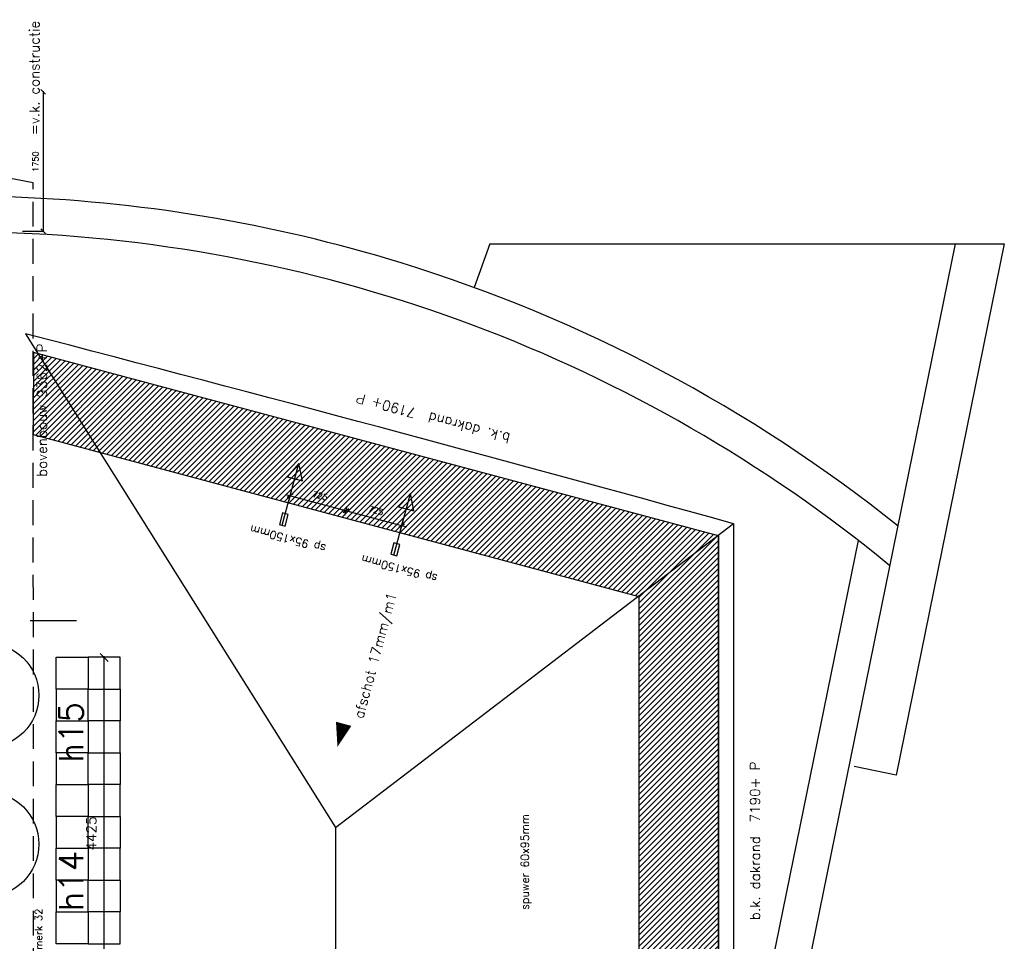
# Model space of a CAD drawing. Extents: x 7198 to 172353, y -998 to 131648.
# Tile 59 of 66: x 41501 to 53870, y 85055 to 96632. Entities that reach past the tile are written whole.
import ezdxf

# ---------------------------------------------------------------- set-up
doc = ezdxf.new("R2010")
doc.units = 0
doc.header["$LTSCALE"] = 50
doc.header["$MEASUREMENT"] = 0
doc.header["$PDSIZE"] = -1
for name, pattern in [('DASHDOT', [25, 12.5, -6.25, 0, -6.25]), ('HIDDEN', [9.375, 6.25, -3.125]), ('HIDDEN2', [0.1875, 0.125, -0.0625])]:
    doc.linetypes.add(name, pattern=pattern)
doc.layers.get('0').update_dxf_attribs({"linetype": 'CONTINUOUS'})
doc.layers.get('DEFPOINTS').update_dxf_attribs({"linetype": 'CONTINUOUS'})
for name, color, linetype in [('_ARCHIEFKASTEN', 1, 'CONTINUOUS'), ('_BRANDCOMPART', 6, 'DASHDOT'), ('_DETAILNUMMERS', 4, 'CONTINUOUS'), ('_DETAILNUMMERSTEKST', 4, 'CONTINUOUS'), ('A--L02-A3-_LOGO', 3, 'CONTINUOUS'), ('A--L21A4_BUITENWAND', 4, 'CONTINUOUS'), ('A--L22A1_BINNENWAND', 1, 'CONTINUOUS'), ('A--L22AC1_BINNENWAND', 1, 'HIDDEN2'), ('A--L27-A2-_DAKEN', 2, 'CONTINUOUS'), ('A--L27A1_DAKEN', 1, 'CONTINUOUS'), ('A--L27AC2_DAKEN', 2, 'HIDDEN'), ('A--M$1A-_F123-', 1, 'CONTINUOUS'), ('A--T$1A-25_TEKST', 2, 'CONTINUOUS'), ('A--T01A-25_TEKST', 2, 'CONTINUOUS'), ('TEKST_KOZIJNMERK', 2, 'CONTINUOUS')]:
    doc.layers.add(name, color=color, linetype=linetype)
doc.styles.add('ALFA-0_25', font='ROMANS')
doc.styles.add('B-01', font='SIMPLEX.SHX', dxfattribs={"width": 0.8, "height": 4.5})
doc.styles.add('HIEMSTRA', font='romans.shx')
doc.dimstyles.get("Standard").update_dxf_attribs({"dimscale": 40, "dimtxt": 2.5, "dimasz": 2, "dimexe": 0.3, "dimexo": 0.3, "dimgap": 2, "dimtad": 1, "dimdec": 0, "dimzin": 0, "dimdsep": 46, "dimtxsty": 'HIEMSTRA', "dimblk1": 'OBLIQUE', "dimblk2": 'OBLIQUE', "dimsah": 1, "dimcen": -0.09, "dimdle": 0.3, "dimse1": 1, "dimclrd": 2, "dimclre": 2, "dimclrt": 3, "dimadec": 0, "dimazin": 0, "dimtfac": 1, "dimtdec": 4, "dimtofl": 0, "dimtmove": 2, "dimatfit": 3, "dimldrblk": 'OBLIQUE', "dimfxl": 1, "dimtvp": 625, "dimtolj": 1, "dimtzin": 0, "dimarcsym": 0})
doc.dimstyles.new('STANDARD$0', dxfattribs={"dimscale": 50, "dimtxt": 2.5, "dimasz": 2, "dimexe": 2, "dimexo": 0, "dimgap": 2, "dimtad": 1, "dimdec": 0, "dimzin": 0, "dimdsep": 46, "dimtxsty": 'ALFA-0_25', "dimblk1": 'OBLIQUE', "dimblk2": 'OBLIQUE', "dimsah": 1, "dimcen": -3, "dimdle": 2, "dimclrd": 1, "dimclre": 1, "dimclrt": 2, "dimadec": 0, "dimazin": 0, "dimtfac": 0.666667, "dimtofl": 0, "dimtmove": 2, "dimatfit": 3, "dimldrblk": 'OBLIQUE', "dimfxl": 1, "dimtvp": 0.833333, "dimtolj": 1, "dimtzin": 0, "dimarcsym": 0})

# ---------------------------------------------------------------- blocks, each defined once
blk = doc.blocks.new('_OBLIQUE')
at = {"color": 0, "linetype": 'ByBlock'}
blk.add_line((-0.5, -0.5), (0.5, 0.5), dxfattribs=at)
blk = doc.blocks.new('*D105')
at = {"color": 2, "linetype": 'ByBlock', "transparency": 16777216}
for p, q in [((42571, 88622), (42548, 88622)), ((42563, 84182), (42563, 88637))]:
    blk.add_line(p, q, dxfattribs=at)
at = {"layer": 'DEFPOINTS', "color": 0, "linetype": 'ByBlock', "transparency": 16777216}
for p in [(42563, 88622), (42586, 88622), (42586, 84197)]:
    blk.add_point(p, dxfattribs=at)
at = {"color": 2, "linetype": 'ByBlock', "transparency": 16777216, "xscale": 100, "yscale": 100, "zscale": 100}
for p, rotation in [((42563, 88622), 90), ((42563, 84197), 270)]:
    blk.add_blockref('_OBLIQUE', p, dxfattribs=dict(at, rotation=rotation))
at = {"color": 3, "linetype": 'ByBlock', "transparency": 16777216, "insert": (42401, 86409), "char_height": 125, "attachment_point": 5, "rotation": 90, "style": 'HIEMSTRA'}
blk.add_mtext('\\A1;4425', dxfattribs=at)
blk = doc.blocks.new('*D381')
at = {"layer": 'A--M$1A-_F123-', "color": 1, "linetype": 'Continuous', "transparency": 16777216}
for p, q in [((41797, 95736), (41797, 93968)), ((41535, 93977), (41806, 93977))]:
    blk.add_line(p, q, dxfattribs=at)
at = {"layer": 'DEFPOINTS', "color": 0, "linetype": 'Continuous', "transparency": 16777216}
for p in [(41526, 95727), (41526, 93977), (41797, 93977)]:
    blk.add_point(p, dxfattribs=at)
at = {"layer": 'A--M$1A-_F123-', "color": 1, "linetype": 'Continuous', "transparency": 16777216, "xscale": 60, "yscale": 60, "zscale": 60}
for p, rotation in [((41797, 95727), 90), ((41797, 93977), 270)]:
    blk.add_blockref('_OBLIQUE', p, dxfattribs=dict(at, rotation=rotation))
at = {"layer": 'A--M$1A-_F123-', "color": 2, "linetype": 'Continuous', "transparency": 16777216, "insert": (41700, 94849), "char_height": 75, "attachment_point": 5, "rotation": 90, "style": 'ALFA-0_25'}
blk.add_mtext('\\A1;1750', dxfattribs=at)
blk = doc.blocks.new('SPUWER01')
at = {"layer": 'A--L27-A2-_DAKEN'}
blk.add_line((-75, 0), (728, 0), dxfattribs=at)
for points in [[(-75, 38), (-75, -38), (75, -38), (75, 38)], [(728, 0), (728, 0), (528, 100), (528, -100)]]:
    blk.add_lwpolyline(points, close=True, dxfattribs=at)
at = {"layer": 'A--T$1A-25_TEKST', "style": 'B-01'}
blk.add_text('sp 95x150mm', height=100, rotation=90.0175, dxfattribs=at).set_placement((-174, -601))
blk = doc.blocks.new('*D505')
at = {"layer": 'A--M$1A-_F123-', "color": 1, "lineweight": -2, "transparency": 16777216}
for p, q in [((45542, 90481), (46358, 90262)), ((45584, 90406), (45615, 90523)), ((46284, 90219), (46316, 90336))]:
    blk.add_line(p, q, dxfattribs=at)
at = {"layer": 'DEFPOINTS', "color": 0, "transparency": 16777216}
for p in [(45584, 90406), (46284, 90219), (46300, 90278)]:
    blk.add_point(p, dxfattribs=at)
at = {"layer": 'A--M$1A-_F123-', "color": 1, "lineweight": -2, "transparency": 16777216, "xscale": 60, "yscale": 60, "zscale": 60}
for p, rotation in [((45600, 90465), 165.0241324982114), ((46300, 90278), 345.0241324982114)]:
    blk.add_blockref('_OBLIQUE', p, dxfattribs=dict(at, rotation=rotation))
at = {"layer": 'A--M$1A-_F123-', "color": 2, "transparency": 16777216, "insert": (45975, 90466), "char_height": 75, "attachment_point": 5, "rotation": 345.0241, "style": 'ALFA-0_25'}
blk.add_mtext('\\A1;725', dxfattribs=at)
blk = doc.blocks.new('*D506')
at = {"layer": 'A--M$1A-_F123-', "color": 1, "lineweight": -2, "transparency": 16777216}
for p, q in [((44841, 90668), (45658, 90450)), ((44884, 90594), (44915, 90711)), ((45584, 90406), (45615, 90523))]:
    blk.add_line(p, q, dxfattribs=at)
at = {"layer": 'DEFPOINTS', "color": 0, "transparency": 16777216}
for p in [(44884, 90594), (45600, 90465), (45584, 90406)]:
    blk.add_point(p, dxfattribs=at)
at = {"layer": 'A--M$1A-_F123-', "color": 1, "lineweight": -2, "transparency": 16777216, "xscale": 60, "yscale": 60, "zscale": 60}
for p, rotation in [((44899, 90653), 165.0241324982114), ((45600, 90465), 345.0241324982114)]:
    blk.add_blockref('_OBLIQUE', p, dxfattribs=dict(at, rotation=rotation))
at = {"layer": 'A--M$1A-_F123-', "color": 2, "transparency": 16777216, "insert": (45275, 90653), "char_height": 75, "attachment_point": 5, "rotation": 345.0241, "style": 'ALFA-0_25'}
blk.add_mtext('\\A1;725', dxfattribs=at)

msp = doc.modelspace()

# ---------------------------------------------------------------- hatches: boundary and pattern name
at = {"layer": 'A--L02-A3-_LOGO'}
h = msp.add_hatch(dxfattribs=at)
h.set_pattern_fill('ALFALINE', color=1, scale=50, style=0)
h.set_pattern_definition([(45, (0, 0), (-35.35534, 35.35534), [])])
h.paths.add_polyline_path([(41672.8, 92453.4), (41671.1, 91422.1), (49280.1, 89388.2), (49280.1, 45782.7), (50280.1, 45782.7), (50280.1, 90149.5)])

# ---------------------------------------------------------------- linework, layer by layer
at = {"layer": '_ARCHIEFKASTEN'}
for p, q in [((47407.8, 93818.3), (47210.3, 93267.8)), ((47407.8, 93818.3), (53870.1, 93818.3)), ((53870.1, 93818.3), (52510.4, 87143.3)), ((52510.4, 87143.3), (51982.7, 87250.7))]:
    msp.add_line(p, q, dxfattribs=at)
for points in [[(46291.9, 93577, 0.0673887), (41287.2, 94408, 0.0673887)], [(52433.7, 89773.4, 0.1658913), (41273.7, 93958.2, 0.0673887)]]:
    msp.add_lwpolyline(points, format="xyb", dxfattribs=at)
for points in [[(51405.1, 84723.7), (53257.6, 93818.3)], [(50964.1, 84813.5), (52038.7, 90088.8)]]:
    msp.add_lwpolyline(points, dxfattribs=at)
msp.add_arc((40720.7, 75510.4), 18906.1, 51.32575, 72.86202, dxfattribs=at)
at = {"layer": '_BRANDCOMPART'}
msp.add_line((39131.5, 89086.5), (42215, 89086.5), dxfattribs=at)
at = {"layer": '_DETAILNUMMERS'}
for centre in [(41080.1, 88145.6), (41080.1, 86275.8)]:
    msp.add_circle(centre, 660.8, dxfattribs=at)
at = {"layer": 'A--L21A4_BUITENWAND', "linetype": 'Continuous'}
msp.add_line((50468.1, 90301.5), (50468.1, 45636.2), dxfattribs=at)
at = {"layer": 'A--L21A4_BUITENWAND', "color": 2, "linetype": 'Continuous'}
msp.add_line((50280.1, 90149.5), (50280.1, 45782.7), dxfattribs=at)
at = {"layer": 'A--L21A4_BUITENWAND', "linetype": 'Continuous', "ltscale": 5}
msp.add_arc((-101771.8, -459727), 570708.6, 74.528676, 75.453346, dxfattribs=at)
at = {"layer": 'A--L22A1_BINNENWAND'}
for points in [[(41961, 88223.5), (41961, 88623.5), (42361, 88623.5), (42361, 88223.5)], [(42761, 88223.5), (42761, 88623.5), (42361, 88623.5), (42361, 88223.5)], [(41961, 88223.5), (41961, 87823.5), (42361, 87823.5), (42361, 88223.5)], [(42761, 88223.5), (42761, 87823.5), (42361, 87823.5), (42361, 88223.5)], [(41961, 87423.5), (41961, 87823.5), (42361, 87823.5), (42361, 87423.5)], [(42761, 87423.5), (42761, 87823.5), (42361, 87823.5), (42361, 87423.5)], [(41961, 87423.5), (41961, 87023.5), (42361, 87023.5), (42361, 87423.5)], [(42761, 87423.5), (42761, 87023.5), (42361, 87023.5), (42361, 87423.5)], [(41961, 86623.5), (41961, 87023.5), (42361, 87023.5), (42361, 86623.5)], [(42761, 86623.5), (42761, 87023.5), (42361, 87023.5), (42361, 86623.5)], [(41961, 86623.5), (41961, 86223.5), (42361, 86223.5), (42361, 86623.5)], [(42761, 86623.5), (42761, 86223.5), (42361, 86223.5), (42361, 86623.5)], [(41961, 85823.5), (41961, 86223.5), (42361, 86223.5), (42361, 85823.5)], [(42761, 85823.5), (42761, 86223.5), (42361, 86223.5), (42361, 85823.5)], [(41961, 85823.5), (41961, 85423.5), (42361, 85423.5), (42361, 85823.5)], [(42761, 85823.5), (42761, 85423.5), (42361, 85423.5), (42361, 85823.5)], [(41961, 85023.5), (41961, 85423.5), (42361, 85423.5), (42361, 85023.5)], [(42761, 85023.5), (42761, 85423.5), (42361, 85423.5), (42361, 85023.5)]]:
    msp.add_lwpolyline(points, close=True, dxfattribs=at)
at = {"layer": 'A--L27A1_DAKEN'}
for p, q in [((41572.1, 92686.7), (45468.1, 86484.2)), ((45468.1, 86484.2), (50468.1, 90301.5)), ((45468.1, 86484.2), (45468.1, 47862))]:
    msp.add_line(p, q, dxfattribs=at)
msp.add_lwpolyline([(41672.8, 92453.4), (41671.1, 91422.1), (49280.1, 89388.2), (49280.1, 45782.7), (50280.1, 45782.7), (50280.1, 90149.5)], close=True, dxfattribs=at)
msp.add_lwpolyline([(46372.4, 90766.2, 0, 0, 0), (45492.8, 87497.6, 0, 200, 0), (45570.7, 87787.3, 0, 0, 0)], format="xyseb", dxfattribs=at)
at = {"layer": 'A--L27AC2_DAKEN'}
msp.add_lwpolyline([(38789.1, 73408), (41675.6, 73408.6), (41671.1, 94581), (31601.9, 96632.1), (24414.6, 61334.3), (24633.1, 61289.8)], dxfattribs=at)

# ---------------------------------------------------------------- block references
at = {"layer": 'A--L22AC1_BINNENWAND', "rotation": 74.9999999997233}
for p in [(44819.4, 90354.4), (46220, 89979.1)]:
    msp.add_blockref('SPUWER01', p, dxfattribs=at)

# ---------------------------------------------------------------- texts
at = {"layer": '_DETAILNUMMERSTEKST', "style": 'ALFA-0_25'}
for s, p in [('h15', (42296.6, 87302.1)), ('h14', (42296.6, 85432.2))]:
    msp.add_text(s, height=300, rotation=90, dxfattribs=at).set_placement(p)
at = {"layer": 'A--T$1A-25_TEKST', "style": 'B-01'}
msp.add_text('spuwer 60x95mm', height=100, rotation=90.01748, dxfattribs=at).set_placement((47897.6, 85449.7))
at = {"layer": 'A--T01A-25_TEKST', "style": 'HIEMSTRA'}
for s, rotation, p in [('=v.k. constructie', 90, (41747.6, 95181.1, -1)), ('bovenbouw 9362+P', 90, (41842.2, 90888.2, -1)), ('b.k. dakrand  7190+ P', 165, (47671.7, 91429.4)), ('afschot 17mm/m1', 74.93797, (45814, 87843.5)), ('b.k. dakrand  7190+ P', 90, (50800.5, 85320.7))]:
    msp.add_text(s, height=125, rotation=rotation, dxfattribs=at).set_placement(p)
at = {"layer": 'TEKST_KOZIJNMERK', "style": 'B-01'}
msp.add_text('merk 32', height=90, rotation=90, dxfattribs=at).set_placement((41783, 84947.9))

# ---------------------------------------------------------------- dimensions: what is measured, and where the dimension line sits
at = {"layer": 'A--M$1A-_F123-', "linetype": 'Continuous'}
dim = msp.add_linear_dim(base=(41797, 93976.7), p1=(41526.4, 95726.9), p2=(41526.4, 93976.7), angle=90, dimstyle='STANDARD$0', override={"dimscale": 30, "dimexe": 0.3, "dimexo": 0.3, "dimcen": -0.09, "dimdle": 0.3, "dimse1": 1, "dimtix": 1, "dimtofl": 1, "dimtmove": 0, "dimtvp": 625}, dxfattribs=at)
dim.commit()
dim.dimension.update_dxf_attribs({"geometry": '*D381', "text_midpoint": (41797, 94849), "dimtype": 160})
at = {"layer": 'A--M$1A-_F123-'}
for base, p1, p2, angle, dimstyle, override, picture, middle in [((45599.7, 90465.2), (44883.6, 90593.8), (45584, 90406.5), 345.02413, 'STANDARD$0', {"dimscale": 30}, '*D506', (45274.7, 90653.1)), ((46300, 90277.8), (45584, 90406.5), (46284.3, 90219.1), 345.02413, 'STANDARD$0', {"dimscale": 30}, '*D505', (45975, 90465.7)), ((42563.5, 88621.9), (42585.9, 84196.9), (42585.9, 88621.9), 90, 'Standard', {"dimscale": 50, "dimtxsty": 'HIEMSTRA'}, '*D105', (42401, 86409.4))]:
    dim = msp.add_linear_dim(base=base, p1=p1, p2=p2, angle=angle, dimstyle=dimstyle, override=override, dxfattribs=at)
    dim.commit()
    dim.dimension.update_dxf_attribs({"geometry": picture, "text_midpoint": middle})

doc.saveas('drawing.dxf')
